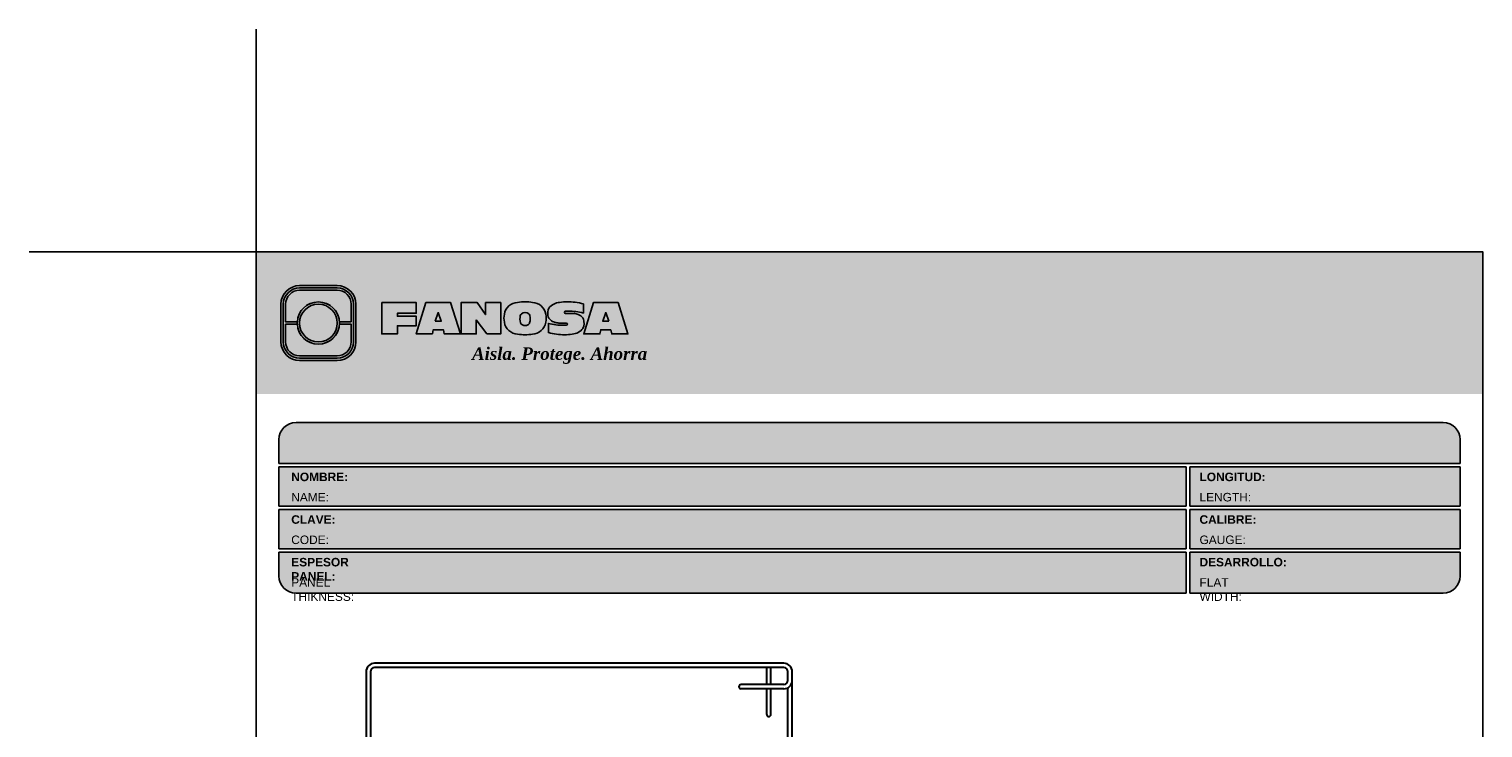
# Model space of a CAD drawing. Header units: millimetres. Extents: x 0 to 30, y 0 to 35.5.
import ezdxf

# ---------------------------------------------------------------- set-up
doc = ezdxf.new("R2010")
doc.units = ezdxf.units.MM
doc.layers.add('LAMINA ACCESORIOS', color=1, linetype='Continuous', lineweight=30)
doc.layers.add('TEXTO CUADRO DATOS', color=251, linetype='Continuous', lineweight=0)
doc.styles.get("Standard").update_dxf_attribs({"font": 'arial.ttf'})

# ---------------------------------------------------------------- blocks, each defined once
blk = doc.blocks.new('LOGO 1')
h = blk.add_hatch(color=7)
h.set_gradient(color1=(255, 255, 255), color2=(0, 0, 255), rotation=180, tint=1)
h.paths.add_polyline_path([(362.633524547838, 273.3012676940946), (362.633524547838, 270.8012676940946), (384.2235245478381, 270.8012676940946), (384.2235245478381, 273.3012676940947)])
at = {"true_color": 0xffffff}
h = blk.add_hatch(color=7, dxfattribs=at)
edge = h.paths.add_edge_path()
edge.add_arc((364.057378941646, 271.7212676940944), 0.3299999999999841, -89.99999999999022, 9.890754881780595e-12, ccw=False)
edge.add_line((364.0573789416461, 271.3912676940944), (363.3973789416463, 271.3912676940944))
edge.add_arc((363.3973789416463, 271.7212676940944), 0.3299999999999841, 179.9999999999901, 269.9999999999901, ccw=False)
edge.add_line((363.0673789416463, 271.7212676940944), (363.0673789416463, 272.3812676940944))
edge.add_arc((363.3973789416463, 272.3812676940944), 0.3299999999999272, 90, 180, ccw=False)
edge.add_line((363.3973789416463, 272.7112676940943), (364.0573789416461, 272.7112676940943))
edge.add_arc((364.0573789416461, 272.3812676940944), 0.3299999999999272, 0, 90, ccw=False)
edge.add_line((364.387378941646, 272.3812676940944), (364.387378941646, 271.7212676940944))
edge = h.paths.add_edge_path(flags=16)
edge.add_arc((364.0573789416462, 271.7212676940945), 0.2887500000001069, 269.9999999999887, 359.9999999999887, ccw=False)
edge.add_line((364.0573789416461, 271.4325176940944), (363.3973789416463, 271.4325176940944))
edge.add_arc((363.3973789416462, 271.7212676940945), 0.2887500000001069, 180.0000000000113, 270.0000000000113, ccw=False)
edge.add_line((363.1086289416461, 271.7212676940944), (363.1086289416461, 272.3812676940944))
edge.add_arc((363.3973789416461, 272.3812676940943), 0.28875000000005, 89.99999999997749, 179.9999999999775, ccw=False)
edge.add_line((363.3973789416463, 272.6700176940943), (364.0573789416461, 272.6700176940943))
edge.add_arc((364.0573789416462, 272.3812676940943), 0.28875000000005, 2.262368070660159e-11, 90.00000000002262, ccw=False)
edge.add_line((364.3461289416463, 272.3812676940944), (364.3461289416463, 271.7212676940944))
for color, points in [(30, [(364.0980555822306, 272.0718926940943), (364.3048789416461, 272.0718926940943), (364.3048789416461, 272.3812676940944, 0.4142135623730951), (364.0573789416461, 272.6287676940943), (363.3973789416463, 272.6287676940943, 0.4142135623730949), (363.1498789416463, 272.3812676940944), (363.1498789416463, 272.0718926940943), (363.3567023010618, 272.0718926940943, -0.9459053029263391)]), (170, [(364.3048789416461, 271.7212676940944), (364.3048789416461, 272.0306426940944), (364.0980555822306, 272.0306426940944, -0.9459053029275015), (363.3567023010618, 272.0306426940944), (363.1498789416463, 272.0306426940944), (363.1498789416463, 271.7212676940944, 0.4142135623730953), (363.3973789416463, 271.4737676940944), (364.057378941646, 271.4737676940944, 0.4142135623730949)])]:
    blk.add_hatch(color=color).paths.add_polyline_path(points)
h = blk.add_hatch(color=7, dxfattribs=at)
h.paths.add_polyline_path([(363.3561289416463, 272.0512676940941, 1), (364.0986289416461, 272.0512676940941, 1)])
h.paths.add_polyline_path([(364.0602079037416, 272.0512676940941, -1), (363.3945499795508, 272.0512676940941, -1)], flags=16)
h = blk.add_hatch(color=252)
h.set_gradient(color1=(132, 132, 132), rotation=70.00000000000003, tint=1, name='SPHERICAL')
h.paths.add_polyline_path([(364.0602079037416, 272.0512676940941, 1), (363.3945499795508, 272.0512676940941, 1)])
blk.add_hatch(color=7, dxfattribs=at).paths.add_polyline_path([(364.8420585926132, 272.4104305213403), (365.4501879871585, 272.4104305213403), (365.4501879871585, 272.2247109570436), (365.119665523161, 272.2247109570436), (365.119665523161, 272.1719110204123), (365.4501879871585, 272.1719110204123), (365.4501879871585, 272.00471122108), (365.119665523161, 272.00471122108), (365.119665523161, 271.8609844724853), (364.8420585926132, 271.8609844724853)])
h = blk.add_hatch(color=7, dxfattribs=at)
h.paths.add_polyline_path([(365.620750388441, 272.4104305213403), (365.4485062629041, 271.8609844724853), (365.7332546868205, 271.8609844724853), (365.7479187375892, 271.934277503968), (365.9266795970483, 271.934277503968), (365.9413436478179, 271.8609844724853), (366.2260920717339, 271.8609844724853), (366.0538479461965, 272.4104305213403)])
h.paths.add_polyline_path([(365.837299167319, 272.2366800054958), (365.8906148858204, 272.0814774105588), (365.7839834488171, 272.0814774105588)], flags=16)
h = blk.add_hatch(color=7, dxfattribs=at)
h.paths.add_polyline_path([(366.9358659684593, 272.4104305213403), (366.6709453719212, 272.4104305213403), (366.6709453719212, 272.1991139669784), (366.5221127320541, 272.4104305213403), (366.2395855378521, 272.4104305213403), (366.2395855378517, 271.8609844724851), (366.5045061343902, 271.8609844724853), (366.5045061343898, 272.1071001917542), (366.6947223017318, 271.8609844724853), (366.9358659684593, 271.8609844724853)])
h.paths.add_polyline_path([(367.4970415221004, 272.4140725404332, 0.09403921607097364), (367.2339520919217, 272.4140725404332, 0.3497782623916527), (367.0006865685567, 272.2074327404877, 0.09737279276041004), (367.0006865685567, 272.0639822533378, 0.3497782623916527), (367.2339520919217, 271.8573424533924, 0.09403921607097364), (367.4970415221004, 271.8573424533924, 0.3497782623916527), (367.7303070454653, 272.0639822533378, 0.09737279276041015), (367.7303070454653, 272.2074327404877, 0.3497782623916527)])
h.paths.add_polyline_path([(367.2999959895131, 272.2148320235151, -0.3799377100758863), (367.4309976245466, 272.2148320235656, -0.158874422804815), (367.4503779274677, 272.1817168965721, -0.1263576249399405), (367.44577155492, 272.0572845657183, -0.2142742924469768), (367.4126854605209, 272.0188340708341, -0.2226123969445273), (367.318308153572, 272.0188340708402, -0.2142742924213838), (367.2852220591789, 272.0572845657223, -0.1263576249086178), (367.2806156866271, 272.1817168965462, -0.1588744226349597)], flags=16)
h.paths.add_polyline_path([(368.0775589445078, 272.2601931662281), (368.1276424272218, 272.2601931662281, -0.05869489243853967), (368.3904870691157, 272.2278050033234), (368.3904870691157, 272.3881713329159, 0.06395994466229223), (368.1046346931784, 272.4264429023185, 0.04691611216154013), (367.9730899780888, 272.4140725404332, 0.2229690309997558), (367.7857619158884, 272.3139728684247, 0.1654172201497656), (367.7667124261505, 272.182419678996, 0.1952229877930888), (367.8161538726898, 272.1004656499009, 0.07724634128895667), (367.887655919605, 272.0635888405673, 0.08066867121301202), (367.9607834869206, 272.0517133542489), (368.0895714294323, 272.0517133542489, -1), (368.0895714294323, 272.0112218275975), (368.0394879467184, 272.0112218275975, -0.05869489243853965), (367.7766433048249, 272.0436099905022), (367.7766433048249, 271.8832436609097, 0.0639599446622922), (368.0624956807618, 271.8449720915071, 0.04691611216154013), (368.1940403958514, 271.8573424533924, 0.2229690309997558), (368.3813684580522, 271.9574421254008, 0.2091142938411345), (368.391184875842, 272.1225548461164, 0.1301021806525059), (368.3636451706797, 272.1610969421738, 0.09267767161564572), (368.2794744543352, 272.2078261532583, 0.08066867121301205), (368.2063468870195, 272.2197016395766), (368.0775589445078, 272.2197016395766, -1)])
h.paths.add_polyline_path([(369.0017330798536, 272.4104305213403), (368.5686355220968, 272.4104305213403), (368.3963913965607, 271.8609844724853), (368.6811398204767, 271.8609844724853), (368.6958038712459, 271.934277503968), (368.8745647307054, 271.934277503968), (368.8892287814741, 271.8609844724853), (369.1739772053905, 271.8609844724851)])
h.paths.add_polyline_path([(368.7851843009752, 272.2366800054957), (368.8385000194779, 272.0814774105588), (368.7318685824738, 272.0814774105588)], flags=16)
at = {"color": 7, "true_color": 0xffffff}
for points in [[(364.387378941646, 271.7212676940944, -0.414213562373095), (364.0573789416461, 271.3912676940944), (363.3973789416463, 271.3912676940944, -0.414213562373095), (363.0673789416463, 271.7212676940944), (363.0673789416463, 272.3812676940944, -0.414213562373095), (363.3973789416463, 272.7112676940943), (364.0573789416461, 272.7112676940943, -0.4142135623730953), (364.387378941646, 272.3812676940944)], [(364.3461289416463, 271.7212676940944, -0.4142135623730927), (364.0573789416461, 271.4325176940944), (363.3973789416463, 271.4325176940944, -0.4142135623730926), (363.1086289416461, 271.7212676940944), (363.1086289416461, 272.3812676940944, -0.414213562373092), (363.3973789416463, 272.6700176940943), (364.0573789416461, 272.6700176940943, -0.4142135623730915), (364.3461289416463, 272.3812676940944)], [(367.7303070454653, 272.2074327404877, 0.3497782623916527), (367.4970415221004, 272.4140725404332, 0.09403921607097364), (367.2339520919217, 272.4140725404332, 0.3497782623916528), (367.0006865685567, 272.2074327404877, 0.09737279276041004), (367.0006865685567, 272.0639822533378, 0.3497782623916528), (367.2339520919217, 271.8573424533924, 0.09403921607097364), (367.4970415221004, 271.8573424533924, 0.3497782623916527), (367.7303070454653, 272.0639822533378, 0.09737279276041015)], [(368.3637508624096, 272.1610094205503, 0.09280978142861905), (368.2794744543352, 272.2078261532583, 0.08066867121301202), (368.2063468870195, 272.2197016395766), (368.0775589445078, 272.2197016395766, -0.9999999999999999), (368.0775589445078, 272.2601931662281), (368.1276424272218, 272.2601931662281, -0.05869489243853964), (368.3904870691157, 272.2278050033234), (368.3904870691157, 272.3881713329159, 0.06395994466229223), (368.1046346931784, 272.4264429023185, 0.04691611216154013), (367.9730899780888, 272.4140725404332, 0.2229690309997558), (367.7857619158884, 272.3139728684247, 0.1654172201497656), (367.7667124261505, 272.182419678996, 0.1952229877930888), (367.8161538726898, 272.1004656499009, 0.07724634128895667), (367.887655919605, 272.0635888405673, 0.08066867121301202), (367.9607834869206, 272.0517133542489), (368.0895714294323, 272.0517133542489, -0.9999999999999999), (368.0895714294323, 272.0112218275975), (368.0394879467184, 272.0112218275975, -0.05869489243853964), (367.7766433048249, 272.0436099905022), (367.7766433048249, 271.8832436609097, 0.06395994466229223), (368.0624956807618, 271.8449720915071, 0.04691611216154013), (368.1940403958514, 271.8573424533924, 0.2229690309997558), (368.3813684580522, 271.9574421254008, 0.2091142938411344), (368.391184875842, 272.1225548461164, 0.1341802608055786)], [(367.2852220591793, 272.0572845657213, 0.2142742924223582), (367.318308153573, 272.0188340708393, 0.2226123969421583), (367.4126854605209, 272.0188340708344, 0.2142742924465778), (367.44577155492, 272.0572845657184, 0.1263576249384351), (367.4503779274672, 272.1817168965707, 0.1588744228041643), (367.4309976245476, 272.2148320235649, 0.379937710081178), (367.2999959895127, 272.2148320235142, 0.1588744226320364), (367.2806156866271, 272.1817168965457, 0.1263576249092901)]]:
    blk.add_lwpolyline(points, format="xyb", close=True, dxfattribs=at)
at = {"color": 30}
blk.add_lwpolyline([(364.3048789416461, 272.0718926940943), (364.3048789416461, 272.3812676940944, 0.414213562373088), (364.0573789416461, 272.6287676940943), (363.3973789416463, 272.6287676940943, 0.4142135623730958), (363.1498789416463, 272.3812676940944), (363.1498789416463, 272.0718926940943), (363.3567023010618, 272.0718926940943, -0.9459053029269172), (364.0980555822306, 272.0718926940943)], format="xyb", close=True, dxfattribs=at)
at = {"color": 7, "true_color": 0xffffff}
for points in [[(364.8420585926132, 272.4104305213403), (365.4501879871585, 272.4104305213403), (365.4501879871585, 272.2247109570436), (365.119665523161, 272.2247109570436), (365.119665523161, 272.1719110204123), (365.4501879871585, 272.1719110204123), (365.4501879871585, 272.00471122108), (365.119665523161, 272.00471122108), (365.119665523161, 271.8609844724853), (364.8420585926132, 271.8609844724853)], [(365.7332546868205, 271.8609844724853), (365.4485062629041, 271.8609844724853), (365.620750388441, 272.4104305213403), (366.0538479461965, 272.4104305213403), (366.2260920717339, 271.8609844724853), (365.9413436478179, 271.8609844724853), (365.9266795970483, 271.934277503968), (365.7479187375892, 271.934277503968)], [(366.5045061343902, 272.1071001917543), (366.5045061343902, 271.8609844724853), (366.2395855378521, 271.8609844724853), (366.2395855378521, 272.4104305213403), (366.5221127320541, 272.4104305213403), (366.6709453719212, 272.1991139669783), (366.6709453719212, 272.4104305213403), (366.9358659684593, 272.4104305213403), (366.9358659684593, 271.8609844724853), (366.6947223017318, 271.8609844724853)], [(368.8745647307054, 271.934277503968), (368.8892287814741, 271.8609844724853), (369.1739772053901, 271.8609844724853), (369.0017330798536, 272.4104305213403), (368.5686355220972, 272.4104305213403), (368.3963913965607, 271.8609844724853), (368.6811398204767, 271.8609844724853), (368.6958038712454, 271.934277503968)], [(365.7839834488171, 272.0814774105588), (365.837299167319, 272.2366800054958), (365.8906148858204, 272.0814774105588)], [(368.8385000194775, 272.0814774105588), (368.7851843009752, 272.2366800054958), (368.7318685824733, 272.0814774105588)]]:
    blk.add_lwpolyline(points, close=True, dxfattribs=at)
at = {"color": 170}
blk.add_lwpolyline([(363.3567023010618, 272.0306426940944, 0.9459053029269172), (364.0980555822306, 272.0306426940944), (364.3048789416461, 272.0306426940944), (364.3048789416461, 271.7212676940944, -0.4142135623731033), (364.0573789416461, 271.4737676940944), (363.3973789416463, 271.4737676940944, -0.414213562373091), (363.1498789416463, 271.7212676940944), (363.1498789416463, 272.0306426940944)], format="xyb", close=True, dxfattribs=at)
at = {"color": 7, "true_color": 0xffffff}
for radius in [0.3712499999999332, 0.332828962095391]:
    blk.add_circle((363.7273789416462, 272.0512676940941), radius, dxfattribs=at)
at = {"color": 254, "insert": (366.4315877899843, 271.623287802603), "char_height": 0.22, "width": 5.448476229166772, "attachment_point": 1}
blk.add_mtext('{\\fBookman Old Style|b1|i1|c0|p18;\\C255;\\c16777215;Aisla. Protege. Ahorra}', dxfattribs=at)

msp = doc.modelspace()

# ---------------------------------------------------------------- hatches: boundary and pattern name
at = {"true_color": 0xb3b3b3}
msp.add_hatch(color=253, dxfattribs=at).paths.add_polyline_path([(25.18823538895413, 27.8727319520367), (25.1882353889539, 28.29273195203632, 0.4142135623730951), (24.88823538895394, 28.5927319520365), (4.698235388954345, 28.5927319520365, 0.4142135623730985), (4.39823538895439, 28.29273195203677), (4.398235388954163, 27.8727319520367)])
h = msp.add_hatch(color=253, dxfattribs=at)
h.paths.add_polyline_path([(4.398235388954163, 27.81273195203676), (4.398235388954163, 27.1227319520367), (20.3677268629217, 27.1227319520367), (20.36772686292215, 27.81273195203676)])
h.paths.add_polyline_path([(20.3677268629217, 26.37273195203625), (20.3677268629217, 27.0627319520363), (4.398235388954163, 27.06273195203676), (4.398235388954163, 26.37273195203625)])
h.paths.add_polyline_path([(20.36772686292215, 25.5927319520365), (20.3677268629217, 26.31273195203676), (4.398235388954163, 26.31273195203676), (4.39823538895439, 25.89273195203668, 0.4142135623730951), (4.698235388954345, 25.5927319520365)])
h.paths.add_polyline_path([(20.4277268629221, 26.31273195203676), (20.4277268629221, 25.5927319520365), (24.88823538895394, 25.5927319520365, 0.4142135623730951), (25.1882353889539, 25.89273195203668), (25.18823538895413, 26.31273195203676)])
h.paths.add_polyline_path([(20.4277268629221, 27.0627319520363), (20.4277268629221, 26.37273195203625), (25.18823538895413, 26.37273195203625), (25.18823538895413, 27.06273195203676)])
h.paths.add_polyline_path([(20.4277268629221, 27.81273195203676), (20.4277268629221, 27.1227319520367), (25.18823538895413, 27.1227319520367), (25.18823538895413, 27.81273195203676)])

# ---------------------------------------------------------------- linework, layer by layer
at = {"color": 254, "true_color": 0xe3e3e3}
for q in [(3.998235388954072, 35.51411210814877), (-1.095492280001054e-06, 31.5927319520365)]:
    msp.add_line((3.998235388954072, 31.5927319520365), q, dxfattribs=at)
at = {"color": 253, "true_color": 0xb3b3b3}
for p, q in [((4.698235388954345, 28.5927319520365), (24.88823538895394, 28.5927319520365)), ((4.398235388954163, 27.8727319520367), (4.398235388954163, 28.29273195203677)), ((25.18823538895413, 28.29273195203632), (25.18823538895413, 27.8727319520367)), ((4.398235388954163, 27.8727319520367), (25.18823538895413, 27.8727319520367)), ((4.398235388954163, 27.1227319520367), (4.398235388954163, 27.81273195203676)), ((4.398235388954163, 27.81273195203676), (20.3677268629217, 27.81273195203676)), ((20.3677268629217, 27.1227319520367), (20.36772686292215, 27.81273195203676)), ((20.4277268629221, 27.81273195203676), (25.18823538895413, 27.81273195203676)), ((20.4277268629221, 27.1227319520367), (20.4277268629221, 27.81273195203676)), ((25.18823538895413, 27.81273195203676), (25.18823538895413, 27.1227319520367)), ((4.398235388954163, 27.1227319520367), (20.3677268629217, 27.1227319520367)), ((4.398235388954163, 26.37273195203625), (4.398235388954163, 27.06273195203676)), ((4.398235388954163, 27.06273195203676), (20.3677268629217, 27.0627319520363)), ((20.3677268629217, 26.37273195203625), (20.3677268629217, 27.0627319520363)), ((20.4277268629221, 27.1227319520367), (25.18823538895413, 27.1227319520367)), ((20.4277268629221, 27.0627319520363), (25.18823538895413, 27.06273195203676)), ((20.4277268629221, 26.37273195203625), (20.4277268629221, 27.0627319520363)), ((25.18823538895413, 27.06273195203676), (25.18823538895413, 26.37273195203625)), ((4.398235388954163, 26.37273195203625), (20.3677268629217, 26.37273195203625)), ((20.4277268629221, 26.37273195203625), (25.18823538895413, 26.37273195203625)), ((4.398235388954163, 25.89273195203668), (4.398235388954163, 26.31273195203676)), ((4.398235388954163, 26.31273195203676), (20.36772686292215, 26.31273195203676)), ((20.36772686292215, 25.5927319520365), (20.3677268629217, 26.3127319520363)), ((20.4277268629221, 26.31273195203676), (25.18823538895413, 26.31273195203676)), ((20.4277268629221, 25.5927319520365), (20.4277268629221, 26.3127319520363)), ((25.18823538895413, 26.31273195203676), (25.18823538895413, 25.89273195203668)), ((4.698235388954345, 25.5927319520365), (20.3677268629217, 25.5927319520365)), ((20.4277268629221, 25.5927319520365), (24.88823538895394, 25.5927319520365))]:
    msp.add_line(p, q, dxfattribs=at)
at = {"color": 254, "true_color": 0xe3e3e3}
msp.add_lwpolyline([(3.998235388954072, 3.652731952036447), (25.58823538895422, 3.652731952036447), (25.58823538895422, 31.5927319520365), (3.998235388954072, 31.5927319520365)], close=True, dxfattribs=at)
at = {"color": 253, "true_color": 0xb3b3b3}
for centre, start, end in [((4.698235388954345, 28.29273195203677), 90, 180), ((24.88823538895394, 28.29273195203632), 0, 90), ((4.698235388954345, 25.89273195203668), 180, 270), ((24.88823538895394, 25.89273195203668), 270, 0)]:
    msp.add_arc(centre, 0.3, start, end, dxfattribs=at)
at = {"layer": 'LAMINA ACCESORIOS'}
for p, q in [((13.28194741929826, 24.35815139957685), (6.081947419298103, 24.35815139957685)), ((5.931947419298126, 24.20815139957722), (5.93194741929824, 21.95815139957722)), ((6.006947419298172, 24.20815139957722), (6.006947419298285, 21.95815139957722)), ((13.28194741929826, 24.28315139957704), (6.081947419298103, 24.28315139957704)), ((12.98194741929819, 23.98315139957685), (12.98194741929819, 24.28315139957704)), ((13.05694741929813, 23.98315139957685), (13.05694741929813, 24.28315139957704)), ((13.35694741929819, 24.05815139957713), (13.35694741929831, 24.20815139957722)), ((13.43194741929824, 23.98315139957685), (13.43194741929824, 24.20815139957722)), ((12.98194741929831, 23.98315139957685), (12.53194741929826, 23.98315139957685)), ((12.98194741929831, 23.90815139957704), (12.53194741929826, 23.90815139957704)), ((13.28194741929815, 23.98315139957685), (12.98194741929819, 23.98315139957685)), ((12.98194741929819, 23.45815139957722), (12.98194741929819, 23.90815139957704)), ((13.28194741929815, 23.90815139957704), (12.98194741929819, 23.90815139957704)), ((13.05694741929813, 23.45815139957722), (13.05694741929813, 23.90815139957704)), ((13.35694741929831, 21.95815139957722), (13.35694741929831, 23.92824758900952)), ((13.43194741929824, 21.95815139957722), (13.43194741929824, 23.98315139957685))]:
    msp.add_line(p, q, dxfattribs=at)
for centre, radius, start, end in [((6.081947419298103, 24.20815139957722), 0.1499999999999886, 90, 180), ((13.28194741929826, 24.20815139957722), 0.1499999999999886, 0, 90), ((6.081947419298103, 24.20815139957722), 0.07500000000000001, 90, 180), ((13.28194741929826, 24.20815139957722), 0.07500000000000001, 0, 90), ((13.28194741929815, 24.05815139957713), 0.07500000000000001, 270, 0), ((13.28194741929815, 24.05815139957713), 0.1499999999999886, 270, 0), ((12.53194741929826, 23.94565139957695), 0.0375, 90, 270), ((13.0194474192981, 23.45815139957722), 0.03750000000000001, 180, 0)]:
    msp.add_arc(centre, radius, start, end, dxfattribs=at)

# ---------------------------------------------------------------- block references
msp.add_blockref('LOGO 1', (-358.6352891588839, -241.7085357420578))

# ---------------------------------------------------------------- texts
at = {"layer": 'TEXTO CUADRO DATOS', "char_height": 0.15, "width": 0.003231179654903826, "attachment_point": 1}
for s, insert in [('{\\fArial|b1|i0|c0|p34;NOMBRE:}', (4.614237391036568, 27.71126627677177)), ('{\\fArial|b1|i0|c0|p34;LONGITUD:}', (20.60001739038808, 27.71126627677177)), ('{\\fArial|b0|i0|c0|p34;NAME:}', (4.614237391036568, 27.35459320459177)), ('{\\fArial|b0|i0|c0|p34;LENGTH:}', (20.60001739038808, 27.35459320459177)), ('{\\fArial|b1|i0|c0|p34;CLAVE:}', (4.614237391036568, 26.96126627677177)), ('{\\fArial|b1|i0|c0|p34;CALIBRE:}', (20.60001739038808, 26.96126627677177)), ('{\\fArial|b0|i0|c0|p34;CODE:}', (4.614237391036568, 26.60459320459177)), ('{\\fArial|b0|i0|c0|p34;GAUGE:}', (20.60001739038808, 26.60459320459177)), ('{\\fArial|b1|i0|c0|p34;ESPESOR PANEL:}', (4.614237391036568, 26.21126627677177)), ('{\\fArial|b1|i0|c0|p34;DESARROLLO:}', (20.60001739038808, 26.21126627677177)), ('{\\fArial|b0|i0|c0|p34;PANEL THIKNESS:}', (4.614237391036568, 25.85459320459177)), ('{\\fArial|b0|i0|c0|p34;FLAT WIDTH:}', (20.60001739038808, 25.85459320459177))]:
    msp.add_mtext(s, dxfattribs=dict(at, insert=insert))

doc.saveas('drawing.dxf')
